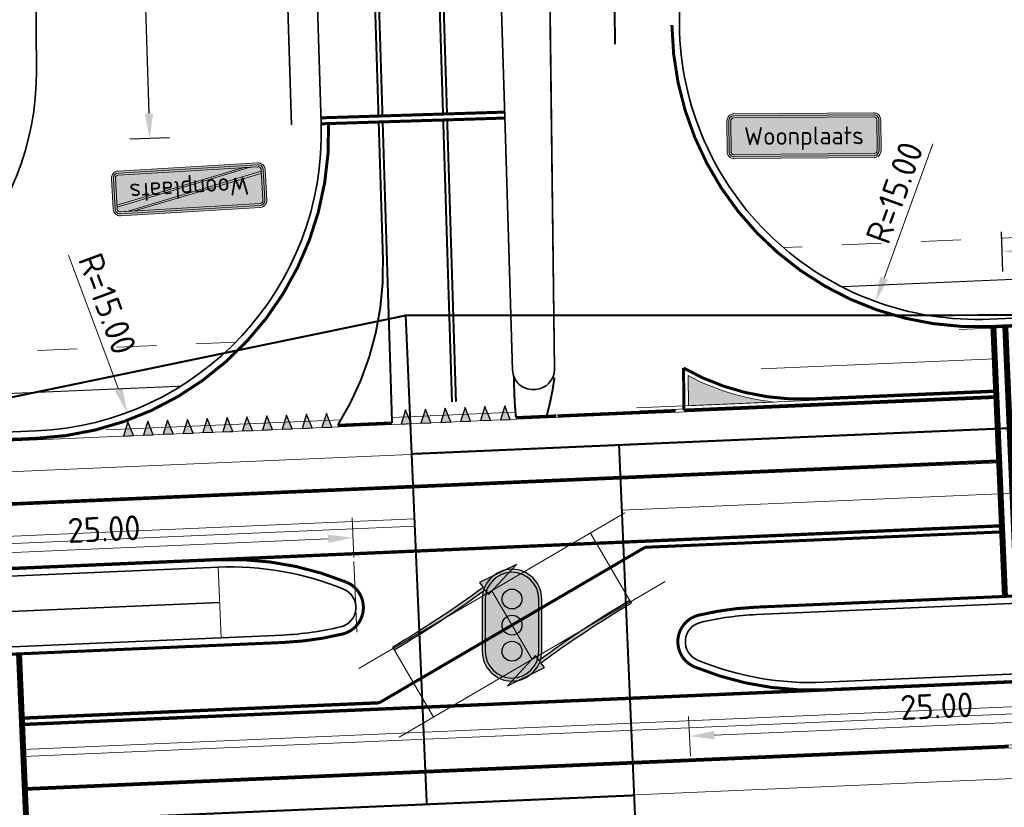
# Model space of a CAD drawing. Header units: metres. Extents: x 170926 to 172327, y 405849 to 407908.
# Tile 8 of 19: x 171383 to 171432, y 406611 to 406650. Entities that reach past the tile are written whole.
import ezdxf
from ezdxf.enums import TextEntityAlignment as Align

# ---------------------------------------------------------------- set-up
doc = ezdxf.new("R2010")
doc.units = ezdxf.units.M
for name, pattern in [('VW-1-1_STREEP', [2, 1, -1]), ('VW-1-3_STREEP', [4, 1, -3]), ('VW-3-3_STREEP', [6, 3, -3]), ('VW-3-9_STREEP', [12, 3, -9]), ('XX-HIDDEN', [4, 2, -2])]:
    doc.linetypes.add(name, pattern=pattern)
doc.layers.get('Defpoints').update_dxf_attribs({"color": 211, "lineweight": 25})
for name, color, linetype, lineweight in [('N-WE-IE-TERREINAFSCHEIDING_KUNSTMATIG_RASTERHEKWERK-G', 20, 'IE-TERREINAFSCHEIDING-KUNSTMATIG-OPEN', 35), ('N-WE-VH-KANTVERHARDING-G', 210, 'Continuous', 35), ('N-WE-VH-VERHARDING_HALFVERHARDING-G', 34, 'XX-HIDDEN', 35), ('N-WE-VW-MARKERING_DWARS-S-500', 7, 'Continuous', 25), ('N-WE-VW-MARKERING_DWARS_STOPSTREEP_030-G', 7, 'Continuous', 25), ('N-WE-VW-MARKERING_DWARS_STOPSTREEP_15-G', 7, 'Continuous', 13), ('N-WE-VW-MARKERING_LANGS_STREEP_11_15-G', 7, 'VW-1-1_STREEP', 13), ('N-WE-VW-MARKERING_LANGS_STREEP_13_10-G', 7, 'VW-1-3_STREEP', 13), ('N-WE-VW-MARKERING_LANGS_STREEP_33_15-G', 7, 'VW-3-3_STREEP', 13), ('N-WE-VW-MARKERING_LANGS_STREEP_39_15-G', 7, 'VW-3-9_STREEP', 13), ('N-WE-VW-MARKERING_LANGS_STREEP_DOORGETROKKEN_10-G', 7, 'Continuous', 13), ('N-WE-VW-MARKERING_LANGS_STREEP_DOORGETROKKEN_15-G', 7, 'Continuous', 13), ('N-WE-VW-MARKERING_PIJL-S-500', 7, 'Continuous', 25), ('N-WE-VW-MARKERING_PUNTSTUK-O', 7, 'Continuous', 18), ('N-WE-VW-MARKERING_PUNTSTUK-V-500', 7, 'Continuous', 18), ('N-WE-VW-OPRIJZICHT-G', 10, 'XX-HIDDEN', 13), ('N-WE-VW-VERKEERSTEKEN_BORD_H-S-500', 7, 'Continuous', 25), ('X-XX-AL-M-500', 7, 'Continuous', 18)]:
    doc.layers.add(name, color=color, linetype=linetype, lineweight=lineweight)
doc.layers.add('N-WE-VW-OBSTAKELVRIJEZONE-G', color=140, linetype='XX-HIDDEN', lineweight=18, plot=False)
doc.layers.add('X-XX-AL-HULPLIJN-G', color=7, linetype='Continuous', lineweight=18, plot=False)
doc.styles.add('NLCS-ISO-M500-T25', font='NLCS-ISO.ttf', dxfattribs={"height": 1.25})
doc.styles.add('NLCS-RVV-M200-T25', font='NLCS-RVV.ttf')
doc.linetypes.add('IE-TERREINAFSCHEIDING-KUNSTMATIG-OPEN', pattern='A,7,-1.5,[67,NLCS.shx,S=0.75,R=0,X=0,Y=0],-1.5', length=10)
doc.dimstyles.new('NLCS-M500-T25-PIJL_L2_H1', dxfattribs={"dimscale": 0.5, "dimtxt": 2.5, "dimasz": 2.5, "dimexe": 2, "dimexo": 2, "dimgap": 0.7, "dimtad": 1, "dimzin": 0, "dimdsep": 46, "dimtxsty": 'NLCS-ISO-M500-T25', "dimcen": 0, "dimdle": 2, "dimclrd": 256, "dimclre": 256, "dimclrt": 256, "dimadec": 1, "dimazin": 0, "dimtfac": 1, "dimtdec": 3, "dimtofl": 0, "dimtmove": 0, "dimatfit": 3, "dimfxl": 2, "dimfxlon": 1, "dimtfillclr": 256, "dimtolj": 1, "dimtzin": 0, "dimlwd": -1, "dimlwe": -1, "dimarcsym": 0})

# ---------------------------------------------------------------- blocks, each defined once
blk = doc.blocks.new('*D1804')
at = {"layer": 'Defpoints', "transparency": 16777216}
for p, q in [((171546.0413921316, 406641.6356927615), (171545.9709987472, 406643.6344535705)), ((171544.7569699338, 406642.5910773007), (171433.3213979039, 406638.6664821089)), ((171432.1073690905, 406637.6231058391), (171432.0369757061, 406639.6218666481))]:
    blk.add_line(p, q, dxfattribs=at)
at = {"layer": 'Defpoints', "color": 0, "transparency": 16777216}
for p in [(171546.124821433, 406639.2667880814), (171432.0721723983, 406638.6224862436), (171432.1907983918, 406635.254201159)]:
    blk.add_point(p, dxfattribs=at)
at = {"layer": 'Defpoints', "transparency": 16777216}
for points in [[(171544.7496372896, 406642.7992815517), (171544.764302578, 406642.3828730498), (171546.0061954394, 406642.635073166)], [(171433.3140652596, 406638.8746863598), (171433.3287305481, 406638.458277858), (171432.0721723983, 406638.6224862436)]]:
    blk.add_solid(points, dxfattribs=at)
at = {"layer": 'Defpoints', "transparency": 16777216, "insert": (171489.0048671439, 406641.6031755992), "char_height": 1.25, "attachment_point": 5, "rotation": 2.017038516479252, "style": 'NLCS-ISO-M500-T25'}
blk.add_mtext('\\A1;114.00', dxfattribs=at)
blk = doc.blocks.new('*D1801')
at = {"layer": 'Defpoints', "transparency": 16777216}
for p, q in [((171388.4510867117, 406698.318171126), (171386.4520706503, 406698.255443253)), ((171387.4907836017, 406697.0374221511), (171389.1060263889, 406645.5627567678)), ((171390.1447393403, 406644.344735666), (171388.1457232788, 406644.282007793))]:
    blk.add_line(p, q, dxfattribs=at)
at = {"layer": 'Defpoints', "color": 0, "transparency": 16777216}
for p in [(171396.0978661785, 406698.5581222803), (171389.1452313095, 406644.3133717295), (171397.791518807, 406644.5846868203)]:
    blk.add_point(p, dxfattribs=at)
at = {"layer": 'Defpoints', "transparency": 16777216}
for points in [[(171387.6990144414, 406697.0439563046), (171387.2825527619, 406697.0308879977), (171387.451578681, 406698.2868071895)], [(171389.3142572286, 406645.5692909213), (171388.8977955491, 406645.5562226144), (171389.1452313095, 406644.3133717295)]]:
    blk.add_solid(points, dxfattribs=at)
at = {"layer": 'Defpoints', "transparency": 16777216, "insert": (171389.2729253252, 406671.3306692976), "char_height": 1.25, "attachment_point": 5, "rotation": 271.7973159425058, "style": 'NLCS-ISO-M500-T25'}
blk.add_mtext('\\A1;54.00', dxfattribs=at)
blk = doc.blocks.new('N-SVW-VERKEERSTEKEN_BORD_H01-SO')
at = {"true_color": 0x007dc8}
h = blk.add_hatch(color=152, dxfattribs=at)
h.dxf.hatch_style = 1
h.paths.add_polyline_path([(-6.661338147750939e-16, 2.25), (-7.050000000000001, 2.25, 0.4142135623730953), (-7.750000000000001, 1.55), (-7.75, -1.550000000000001, 0.4142135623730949), (-7.050000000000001, -2.25), (-4.440892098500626e-16, -2.25), (-4.440892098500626e-16, -2.05), (-7.050000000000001, -2.05, -0.4142135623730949), (-7.55, -1.55), (-7.550000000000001, 1.55, -0.4142135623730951), (-7.050000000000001, 2.05), (-4.440892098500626e-16, 2.05)])
at = {"true_color": 0xffffff}
h = blk.add_hatch(color=7, dxfattribs=at)
h.dxf.hatch_style = 1
h.paths.add_polyline_path([(-4.440892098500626e-16, 2.05), (-7.050000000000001, 2.05, 0.4142135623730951), (-7.550000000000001, 1.55), (-7.55, -1.55, 0.4142135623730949), (-7.050000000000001, -2.05), (-4.440892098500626e-16, -2.05), (-4.440892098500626e-16, -1.85), (-7.05, -1.85, -0.4142135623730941), (-7.349999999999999, -1.55), (-7.350000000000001, 1.55, -0.414213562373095), (-7.050000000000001, 1.85), (-4.440892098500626e-16, 1.85)])
at = {"true_color": 0x007dc8}
h = blk.add_hatch(color=152, dxfattribs=at)
h.dxf.hatch_style = 1
h.paths.add_polyline_path([(7.050000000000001, 2.250000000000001), (-4.440892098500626e-16, 2.25), (-4.440892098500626e-16, 2.05), (7.050000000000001, 2.050000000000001, -0.414213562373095), (7.550000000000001, 1.550000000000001), (7.550000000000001, -1.55, -0.4142135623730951), (7.050000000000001, -2.05), (-4.440892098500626e-16, -2.05), (-6.661338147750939e-16, -2.250000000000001), (7.050000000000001, -2.250000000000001, 0.414213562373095), (7.75, -1.550000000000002), (7.75, 1.550000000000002, 0.414213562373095)])
at = {"true_color": 0xffffff}
h = blk.add_hatch(color=7, dxfattribs=at)
h.dxf.hatch_style = 1
h.paths.add_polyline_path([(7.050000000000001, 2.050000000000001), (-4.440892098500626e-16, 2.05), (-4.440892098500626e-16, 1.85), (7.049999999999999, 1.850000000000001, -0.4142135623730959), (7.35, 1.550000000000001), (7.350000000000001, -1.549999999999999, -0.4142135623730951), (7.050000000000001, -1.85), (-4.440892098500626e-16, -1.849999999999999), (-2.220446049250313e-16, -2.05), (7.050000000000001, -2.05, 0.4142135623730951), (7.550000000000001, -1.55), (7.550000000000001, 1.550000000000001, 0.414213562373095)])
at = {"true_color": 0x007dc8}
h = blk.add_hatch(color=152, dxfattribs=at)
h.dxf.hatch_style = 1
h.paths.add_polyline_path([(-2.220446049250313e-16, 1.85), (-7.050000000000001, 1.85, 0.4142135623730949), (-7.350000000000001, 1.55), (-7.35, -1.55, 0.4142135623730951), (-7.05, -1.85), (-4.440892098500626e-16, -1.85)])
h = blk.add_hatch(color=152, dxfattribs=at)
h.dxf.hatch_style = 1
h.paths.add_polyline_path([(7.349999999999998, 1.550000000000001, 0.4142135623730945), (7.049999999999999, 1.850000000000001), (-4.440892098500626e-16, 1.85), (-4.440892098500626e-16, -1.85), (7.050000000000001, -1.85, 0.4142135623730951), (7.350000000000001, -1.549999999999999)], flags=17)
at = {"color": 145, "lineweight": 0, "true_color": 0x377daf}
blk.add_lwpolyline([(-7.05, -2.25), (7.050000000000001, -2.25, 0.4142135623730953), (7.750000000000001, -1.55), (7.75, 1.550000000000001, 0.4142135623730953), (7.05, 2.250000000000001), (-7.050000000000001, 2.25, 0.4142135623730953), (-7.750000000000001, 1.55), (-7.75, -1.550000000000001, 0.4142135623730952)], format="xyb", close=True, dxfattribs=at)
at = {"color": 7, "lineweight": 0, "true_color": 0xffffff}
for points in [[(-7.05, -2.05), (7.050000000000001, -2.05, 0.414213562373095), (7.550000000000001, -1.55), (7.55, 1.550000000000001, 0.414213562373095), (7.05, 2.050000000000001), (-7.050000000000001, 2.05, 0.414213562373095), (-7.550000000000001, 1.55), (-7.55, -1.550000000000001, 0.414213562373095)], [(-7.05, -1.85), (7.050000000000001, -1.85, 0.4142135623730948), (7.350000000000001, -1.55), (7.35, 1.550000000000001, 0.4142135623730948), (7.05, 1.850000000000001), (-7.050000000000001, 1.85, 0.4142135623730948), (-7.350000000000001, 1.55), (-7.35, -1.550000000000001, 0.4142135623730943)]]:
    blk.add_lwpolyline(points, format="xyb", close=True, dxfattribs=at)
at = {"color": 7, "true_color": 0xffffff, "style": 'NLCS-RVV-M200-T25'}
blk.add_text('Woonplaats', height=1.8, dxfattribs=at).set_placement((0, 0), align=Align.MIDDLE_CENTER)
blk = doc.blocks.new('N-SVW-VERKEERSTEKEN_BORD_H02-SO')
at = {"true_color": 0x007dc8}
h = blk.add_hatch(color=152, dxfattribs=at)
h.dxf.hatch_style = 1
h.paths.add_polyline_path([(-4.440892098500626e-16, -2.05), (-7.050000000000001, -2.05, -0.4142135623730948), (-7.55, -1.55), (-7.550000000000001, 1.55, -0.4142135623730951), (-7.050000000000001, 2.05), (-4.440892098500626e-16, 2.05), (-4.440892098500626e-16, 2.250000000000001), (-7.050000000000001, 2.250000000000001, 0.4142135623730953), (-7.750000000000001, 1.550000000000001), (-7.75, -1.550000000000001, 0.4142135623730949), (-7.050000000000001, -2.25), (-4.440892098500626e-16, -2.25)])
at = {"true_color": 0xffffff}
h = blk.add_hatch(color=7, dxfattribs=at)
h.dxf.hatch_style = 1
h.paths.add_polyline_path([(-4.440892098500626e-16, 2.05), (-7.050000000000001, 2.05, 0.4142135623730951), (-7.550000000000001, 1.55), (-7.55, -1.55, 0.4142135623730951), (-7.050000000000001, -2.05), (-4.440892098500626e-16, -2.05), (-4.440892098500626e-16, -1.849999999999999), (-7.049999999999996, -1.85, -0.4142135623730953), (-7.349999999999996, -1.55), (-7.349999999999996, -1.369724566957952), (-7.349999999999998, -1.158808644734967), (-7.350000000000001, 1.549999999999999, -0.4142135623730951), (-7.050000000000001, 1.85), (-4.440892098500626e-16, 1.85)])
at = {"true_color": 0x007dc8}
h = blk.add_hatch(color=152, dxfattribs=at)
h.dxf.hatch_style = 1
h.paths.add_polyline_path([(7.75, -1.550000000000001), (7.75, 1.550000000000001, 0.4142135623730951), (7.050000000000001, 2.250000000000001), (-4.440892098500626e-16, 2.25), (-4.440892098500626e-16, 2.05), (7.050000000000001, 2.050000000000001, -0.414213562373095), (7.550000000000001, 1.550000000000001), (7.550000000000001, -1.55, -0.4142135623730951), (7.050000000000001, -2.05), (-4.440892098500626e-16, -2.05), (-8.881784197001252e-16, -2.25), (7.050000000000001, -2.25, 0.4142135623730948)])
at = {"true_color": 0xffffff}
h = blk.add_hatch(color=7, dxfattribs=at)
h.dxf.hatch_style = 1
h.paths.add_polyline_path([(7.050000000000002, 2.050000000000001), (0, 2.05), (0, 1.85), (7.049999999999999, 1.850000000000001, -0.414213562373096), (7.35, 1.550000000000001), (7.35, 1.369724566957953), (7.35, 1.158808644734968), (7.350000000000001, -1.549999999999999, -0.4142135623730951), (7.050000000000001, -1.85), (-4.440892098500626e-16, -1.849999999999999), (-4.440892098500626e-16, -2.050000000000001), (7.050000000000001, -2.05, 0.4142135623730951), (7.550000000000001, -1.55), (7.550000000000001, 1.550000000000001, 0.4142135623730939)])
at = {"true_color": 0x007dc8}
h = blk.add_hatch(color=152, dxfattribs=at)
h.dxf.hatch_style = 1
h.paths.add_polyline_path([(-4.440892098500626e-16, 1.85), (-7.050000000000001, 1.85, 0.4142135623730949), (-7.350000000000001, 1.55), (-7.350000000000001, -1.158808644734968), (-4.440892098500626e-16, 0.5442911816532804)])
at = {"true_color": 0xffffff}
h = blk.add_hatch(color=7, dxfattribs=at)
h.dxf.hatch_style = 1
h.paths.add_polyline_path([(6.264838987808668, 1.850000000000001), (5.634995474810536, 1.850000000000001), (-4.440892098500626e-16, 0.5442911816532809), (-4.440892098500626e-16, 0.3684506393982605)], flags=17)
at = {"true_color": 0xff0000}
h = blk.add_hatch(color=1, dxfattribs=at)
h.dxf.hatch_style = 1
h.paths.add_polyline_path([(7.35, 1.369724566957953), (7.349999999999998, 1.550000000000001, 0.4142135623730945), (7.049999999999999, 1.850000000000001), (6.264838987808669, 1.85), (-4.440892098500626e-16, 0.3684506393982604), (-4.440892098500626e-16, -0.3684506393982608)])
at = {"true_color": 0x007dc8}
h = blk.add_hatch(color=152, dxfattribs=at)
h.dxf.hatch_style = 1
h.paths.add_polyline_path([(5.634995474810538, 1.850000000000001), (-8.881784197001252e-16, 1.85), (-1.332267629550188e-15, 0.5442911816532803)])
at = {"true_color": 0xffffff}
h = blk.add_hatch(color=7, dxfattribs=at)
h.dxf.hatch_style = 1
h.paths.add_polyline_path([(7.350000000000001, 1.158808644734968), (7.35, 1.369724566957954), (-4.440892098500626e-16, -0.3684506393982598), (-8.881784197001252e-16, -0.5442911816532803)])
at = {"true_color": 0x007dc8}
h = blk.add_hatch(color=152, dxfattribs=at)
h.dxf.hatch_style = 1
h.paths.add_polyline_path([(7.35, 1.158808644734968), (-4.440892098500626e-16, -0.5442911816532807), (-4.440892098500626e-16, -1.85), (7.050000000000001, -1.85, 0.4142135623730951), (7.350000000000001, -1.549999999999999)])
at = {"true_color": 0xffffff}
h = blk.add_hatch(color=7, dxfattribs=at)
h.dxf.hatch_style = 1
h.paths.add_polyline_path([(-4.440892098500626e-16, 0.3684506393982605), (-4.440892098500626e-16, 0.5442911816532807), (-7.349999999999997, -1.158808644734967), (-7.349999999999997, -1.369724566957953)], flags=17)
at = {"true_color": 0xff0000}
h = blk.add_hatch(color=1, dxfattribs=at)
h.dxf.hatch_style = 1
h.paths.add_polyline_path([(-4.440892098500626e-16, 0.3684506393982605), (-7.349999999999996, -1.369724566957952), (-7.349999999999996, -1.55, 0.4142135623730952), (-7.049999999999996, -1.85), (-6.264838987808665, -1.849999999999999), (-4.440892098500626e-16, -0.3684506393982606)])
at = {"true_color": 0xffffff}
h = blk.add_hatch(color=7, dxfattribs=at)
h.dxf.hatch_style = 1
h.paths.add_polyline_path([(-4.440892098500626e-16, -0.5442911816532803), (-4.440892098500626e-16, -0.3684506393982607), (-6.264838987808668, -1.85), (-5.634995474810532, -1.849999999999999)], flags=17)
at = {"true_color": 0x007dc8}
h = blk.add_hatch(color=152, dxfattribs=at)
h.dxf.hatch_style = 1
h.paths.add_polyline_path([(-4.440892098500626e-16, -0.5442911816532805), (-5.634995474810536, -1.85), (-8.881784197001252e-16, -1.85)])
at = {"color": 145, "lineweight": 0, "true_color": 0x377daf}
blk.add_lwpolyline([(-7.05, -2.25), (7.050000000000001, -2.25, 0.4142135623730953), (7.750000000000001, -1.55), (7.75, 1.550000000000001, 0.4142135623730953), (7.05, 2.250000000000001), (-7.050000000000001, 2.25, 0.4142135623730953), (-7.750000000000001, 1.55), (-7.75, -1.550000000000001, 0.4142135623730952)], format="xyb", close=True, dxfattribs=at)
at = {"color": 7, "lineweight": 0, "true_color": 0xffffff}
for points in [[(-7.05, -2.05), (7.050000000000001, -2.05, 0.414213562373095), (7.550000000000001, -1.55), (7.55, 1.550000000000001, 0.414213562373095), (7.05, 2.050000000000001), (-7.050000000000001, 2.05, 0.414213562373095), (-7.550000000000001, 1.55), (-7.55, -1.550000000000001, 0.414213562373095)], [(-7.05, -1.85), (7.050000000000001, -1.85, 0.4142135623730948), (7.350000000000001, -1.55), (7.35, 1.550000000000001, 0.4142135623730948), (7.05, 1.850000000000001), (-7.050000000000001, 1.85, 0.4142135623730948), (-7.350000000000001, 1.55), (-7.35, -1.550000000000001, 0.4142135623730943)]]:
    blk.add_lwpolyline(points, format="xyb", close=True, dxfattribs=at)
at = {"color": 1, "lineweight": 0, "true_color": 0xff0000}
blk.add_lwpolyline([(7.35, 1.369724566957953), (7.35, 1.55, 0.4142135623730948), (7.05, 1.850000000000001), (6.264838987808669, 1.850000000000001), (-7.349999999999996, -1.369724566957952), (-7.349999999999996, -1.55, 0.4142135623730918), (-7.05, -1.85), (-6.264838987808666, -1.85)], format="xyb", close=True, dxfattribs=at)
at = {"color": 7, "lineweight": 0, "true_color": 0xffffff}
for points in [[(6.264838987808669, 1.850000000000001), (5.634995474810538, 1.850000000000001), (-7.349999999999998, -1.158808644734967), (-7.349999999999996, -1.369724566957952)], [(7.35, 1.369724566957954), (7.35, 1.158808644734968), (-5.634995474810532, -1.849999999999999), (-6.264838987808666, -1.85)]]:
    blk.add_lwpolyline(points, close=True, dxfattribs=at)
at = {"color": 7, "true_color": 0xffffff, "style": 'NLCS-RVV-M200-T25'}
blk.add_text('Woonplaats', height=1.8, dxfattribs=at).set_placement((0, 0), align=Align.MIDDLE_CENTER)
blk = doc.blocks.new('*D1795')
at = {"layer": 'Defpoints', "color": 0, "transparency": 16777216}
for p in [(171382.7842865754, 406644.5845661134), (171388.0074501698, 406630.523322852)]:
    blk.add_point(p, dxfattribs=at)
at = {"layer": 'X-XX-AL-M-500', "transparency": 16777216}
blk.add_line((171385.0650680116, 406638.4444898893), (171387.5721865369, 406631.6950931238), dxfattribs=at)
blk.add_solid([(171387.7674815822, 406631.7676370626), (171387.3768914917, 406631.622549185), (171388.0074501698, 406630.523322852)], dxfattribs=at)
at = {"layer": 'X-XX-AL-M-500', "transparency": 16777216, "insert": (171387.0149762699, 406635.9951822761), "char_height": 1.25, "attachment_point": 5, "rotation": 290.37792513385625, "style": 'NLCS-ISO-M500-T25'}
blk.add_mtext('\\A1;R=15.00', dxfattribs=at)
blk = doc.blocks.new('*D1794')
at = {"layer": 'Defpoints', "color": 0, "transparency": 16777216}
for p in [(171441.0933407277, 406620.143428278), (171416.1165471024, 406619.066497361), (171441.3017675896, 406615.3094740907)]:
    blk.add_point(p, dxfattribs=at)
at = {"layer": 'X-XX-AL-M-500', "transparency": 16777216}
for p, q in [((171441.2586903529, 406616.3085458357), (171441.3448448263, 406614.3104023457)), ((171416.2818967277, 406615.2316149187), (171416.368051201, 406613.2334714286)), ((171417.5738136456, 406614.2863897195), (171440.0529279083, 406615.2556275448))]:
    blk.add_line(p, q, dxfattribs=at)
for points in [[(171440.043953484, 406615.4637674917), (171440.0619023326, 406615.047487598), (171441.3017675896, 406615.3094740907)], [(171417.5648392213, 406614.4945296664), (171417.5827880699, 406614.0782497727), (171416.3249739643, 406614.2325431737)]]:
    blk.add_solid(points, dxfattribs=at)
at = {"layer": 'X-XX-AL-M-500', "transparency": 16777216, "insert": (171428.7713704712, 406615.7451035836), "char_height": 1.25, "attachment_point": 5, "rotation": 2.4689078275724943, "style": 'NLCS-ISO-M500-T25'}
blk.add_mtext('\\A1;25.00', dxfattribs=at)
blk = doc.blocks.new('N-SVW-MARKERING_PIJL_GEBOGEN_7.5')
h = blk.add_hatch(color=256)
h.dxf.hatch_style = 1
h.paths.add_polyline_path([(7.49596058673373, 0.5218093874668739), (5.417299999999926, 0.67112504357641), (5.449999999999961, 0.3729125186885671, -0.02731103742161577), (2.842170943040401e-14, 0.0749999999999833), (-1.13686837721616e-13, -0.07499999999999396, 0.02731103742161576), (5.466349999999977, 0.2238062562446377), (5.49905000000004, -0.0744062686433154)])
at = {"flags": 128}
blk.add_lwpolyline([(7.49596058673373, 0.5218093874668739), (5.417299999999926, 0.67112504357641), (5.44999999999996, 0.3729125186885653, -0.02731103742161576), (2.842170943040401e-14, 0.07499999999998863), (-1.13686837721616e-13, -0.07499999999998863, 0.02731103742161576), (5.466349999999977, 0.223806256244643), (5.49905000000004, -0.07440626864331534)], format="xyb", close=True, dxfattribs=at)
blk = doc.blocks.new('*D1786')
at = {"layer": 'Defpoints', "color": 0, "transparency": 16777216}
for p in [(171374.4013807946, 406623.14411056), (171399.5259606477, 406620.8057902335), (171374.5486380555, 406619.7288365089)]:
    blk.add_point(p, dxfattribs=at)
at = {"layer": 'X-XX-AL-M-500', "transparency": 16777216}
for p, q in [((171399.4217806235, 406623.2219925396), (171399.3356261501, 406625.2201360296)), ((171374.4444580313, 406622.145038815), (171374.3583035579, 406624.143182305)), ((171398.1298637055, 406624.1672177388), (171375.6502204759, 406623.1979571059))]:
    blk.add_line(p, q, dxfattribs=at)
for points in [[(171398.1208892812, 406624.3753576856), (171398.1388381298, 406623.9590777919), (171399.3787033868, 406624.2210642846)], [(171375.6412460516, 406623.4060970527), (171375.6591949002, 406622.989817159), (171374.4013807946, 406623.14411056)]]:
    blk.add_solid(points, dxfattribs=at)
at = {"layer": 'X-XX-AL-M-500', "transparency": 16777216, "insert": (171386.8480417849, 406624.6566823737), "char_height": 1.25, "attachment_point": 5, "rotation": 2.468907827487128, "style": 'NLCS-ISO-M500-T25'}
blk.add_mtext('\\A1;25.00', dxfattribs=at)
blk = doc.blocks.new('N-SVW-MARKERING_DWARS_DRIEHOEK_50 70')
blk.add_hatch(color=256).paths.add_polyline_path([(0.5, 0.350000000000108), (-1.4210854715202e-14, 0.350000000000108), (0.25, -0.3499999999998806)])
at = {"flags": 128}
blk.add_lwpolyline([(0.25, -0.3499999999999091), (0.5, 0.350000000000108), (0, 0.3500000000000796)], close=True, dxfattribs=at)
blk = doc.blocks.new('*D1775')
at = {"layer": 'Defpoints', "color": 0, "transparency": 16777216}
for p in [(171430.8131958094, 406650.208739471), (171425.6958982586, 406636.1086236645)]:
    blk.add_point(p, dxfattribs=at)
at = {"layer": 'X-XX-AL-M-500', "transparency": 16777216}
blk.add_line((171428.5786425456, 406644.0516889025), (171426.1223397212, 406637.2836333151), dxfattribs=at)
blk.add_solid([(171425.9265047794, 406637.3547068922), (171426.3181746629, 406637.212559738), (171425.6958982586, 406636.1086236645)], dxfattribs=at)
at = {"layer": 'X-XX-AL-M-500', "transparency": 16777216, "insert": (171426.6472043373, 406641.5877902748), "char_height": 1.25, "attachment_point": 5, "rotation": 70.05285300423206, "style": 'NLCS-ISO-M500-T25'}
blk.add_mtext('\\A1;R=15.00', dxfattribs=at)
blk = doc.blocks.new('VRI')
at = {"true_color": 0xffffff}
h = blk.add_hatch(color=7, dxfattribs=at)
h.dxf.hatch_style = 1
edge = h.paths.add_edge_path()
edge.add_arc((0, 0.2625000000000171), 0.3000000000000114, 0, 180)
edge.add_line((-0.3000000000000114, 0.2625000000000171), (-0.3000000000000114, -0.2625000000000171))
edge.add_arc((0, -0.2625000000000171), 0.3000000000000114, 180, 360)
edge.add_line((0.3000000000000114, -0.2625000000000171), (0.3000000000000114, 0.2625000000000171))
edge = h.paths.add_edge_path(flags=16)
edge.add_arc((0, 0.2625000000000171), 0.2699999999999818, 0, 180)
edge.add_line((-0.2699999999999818, 0.2625000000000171), (-0.2699999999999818, -0.2625000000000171))
edge.add_arc((0, -0.2625000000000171), 0.2699999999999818, 180, 360)
edge.add_line((0.2699999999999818, -0.2625000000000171), (0.2699999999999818, 0.2625000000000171))
at = {"true_color": 0x323232}
h = blk.add_hatch(color=250, dxfattribs=at)
h.dxf.hatch_style = 1
edge = h.paths.add_edge_path(flags=16)
edge.add_arc((0, 0.2625000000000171), 0.1, 0, 360)
edge = h.paths.add_edge_path(flags=16)
edge.add_arc((0, 0), 0.1, 0, 360)
edge = h.paths.add_edge_path(flags=16)
edge.add_arc((0, -0.2625000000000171), 0.1, 0, 360)
edge = h.paths.add_edge_path()
edge.add_arc((0, 0.2625000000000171), 0.2699999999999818, 0, 180)
edge.add_line((-0.2699999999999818, 0.2625000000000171), (-0.2699999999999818, -0.2625000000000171))
edge.add_arc((0, -0.2625000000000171), 0.2699999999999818, 180, 360)
edge.add_line((0.2699999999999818, -0.2625000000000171), (0.2699999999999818, 0.2625000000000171))
h = blk.add_hatch(color=1)
h.dxf.hatch_style = 1
edge = h.paths.add_edge_path()
edge.add_arc((0, 0.2625000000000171), 0.1, 0, 360)
h = blk.add_hatch(color=30)
h.dxf.hatch_style = 1
edge = h.paths.add_edge_path()
edge.add_arc((0, 0), 0.1, 0, 360)
h = blk.add_hatch(color=92)
h.dxf.hatch_style = 1
edge = h.paths.add_edge_path()
edge.add_arc((0, -0.2625000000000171), 0.1, 0, 360)
at = {"color": 7, "true_color": 0xffffff}
blk.add_lwpolyline([(0.3000000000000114, 0.2625000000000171, 0.9999999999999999), (-0.3000000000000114, 0.2625000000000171), (-0.3000000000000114, -0.2625000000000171, 0.9999999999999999), (0.3000000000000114, -0.2625000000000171)], format="xyb", close=True, dxfattribs=at)
at = {"color": 250, "true_color": 0x323232}
blk.add_lwpolyline([(0.2699999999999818, 0.2625000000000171, 1), (-0.2699999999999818, 0.2625000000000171), (-0.2699999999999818, -0.2625000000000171, 1), (0.2699999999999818, -0.2625000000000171)], format="xyb", close=True, dxfattribs=at)
at = {"color": 1}
blk.add_circle((0, 0.2625000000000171), 0.1, dxfattribs=at)
at = {"color": 30}
blk.add_circle((0, 0), 0.1, dxfattribs=at)
at = {"color": 92}
blk.add_circle((0, -0.2625000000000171), 0.1, dxfattribs=at)

msp = doc.modelspace()

# ---------------------------------------------------------------- hatches: boundary and pattern name
at = {"layer": 'N-WE-VW-MARKERING_PUNTSTUK-V-500'}
h = msp.add_hatch(color=256, dxfattribs=at)
h.dxf.hatch_style = 1
edge = h.paths.add_edge_path()
edge.add_line((171416.2524184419, 406632.376755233), (171416.2706791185, 406630.8643314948))
edge.add_line((171416.2706791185, 406630.8643314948), (171420.5582398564, 406631.0491993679))
edge.add_arc((171421.9454983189, 406643.1952332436), 12.22499999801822, 242.2450092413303, 263.48420138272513, ccw=False)

# ---------------------------------------------------------------- linework, layer by layer
at = {"layer": 'N-WE-IE-TERREINAFSCHEIDING_KUNSTMATIG_RASTERHEKWERK-G', "flags": 128}
msp.add_lwpolyline([(171396.2777353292, 406645.0050904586), (171395.5597031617, 406668.0447322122, 0.01364132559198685), (171394.9368073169, 406678.6920591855), (171392.393, 406709.612)], format="xyb", dxfattribs=at)
msp.add_lwpolyline([(171392.6644423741, 406620.9632493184), (171285.864909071, 406616.3583460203)], dxfattribs=at)
at = {"layer": 'N-WE-VH-KANTVERHARDING-G'}
for points in [[(171431.4593543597, 406635.2226632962, -0.4233277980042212), (171415.8142890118, 406650.0276459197), (171415.6388692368, 406664.5566273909, 0.03255427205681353), (171413.4780947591, 406692.505299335, -0.3823067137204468), (171419.3994979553, 406701.3859548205), (171427.8262053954, 406703.5591680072)], [(171407.0370807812, 406644.872692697), (171406.3044864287, 406668.3795941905, 0.02045146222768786), (171405.0903480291, 406685.2012367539), (171401.6271559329, 406688.7758338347)], [(171339.5429737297, 406632.3104556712), (171370.0550650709, 406633.6510820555, 0.4037560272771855), (171383.440076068, 406647.7506158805), (171383.1454449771, 406684.2434007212), (171387.1879642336, 406684.3633229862)], [(171840.6205, 406661.297), (171603.3420672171, 406640.9011084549, -0.002715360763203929), (171581.6934266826, 406639.1586246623), (171563.8737488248, 406639.6805803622), (171546.0751282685, 406640.3616324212, -0.003511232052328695), (171518.0759380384, 406638.9573330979), (171431.4593543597, 406635.2226632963)], [(171397.7770074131, 406645.0518153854, -0.4107230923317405), (171383.4303899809, 406629.5984875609), (171299.7782591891, 406625.9916368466)], [(171423.0942783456, 406616.9453529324), (171533.0835565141, 406621.6877892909, 0.02503123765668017), (171592.175723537, 406627.2077591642), (171610.0787813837, 406628.2415747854), (171627.9958250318, 406629.8227235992, 0.00525610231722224), (171640.2556795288, 406632.484327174, -0.01790964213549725), (171696.7639227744, 406643.262841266)], [(171392.5879802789, 406622.7366016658), (171274.0207493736, 406617.6243074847, 0.03288753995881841), (171222.6666611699, 406612.0126511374), (171217.3439669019, 406611.5858381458), (171212.020365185, 406611.0857759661), (171186.8293806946, 406608.5090580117), (171153.1538895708, 406601.6265341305, -0.009744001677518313), (171130.0316727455, 406597.3684753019)], [(171419.701120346, 406620.3523476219, 0.04753659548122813), (171416.882445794, 406619.9606173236, 0.7281839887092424), (171416.7323857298, 406618.0631060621, 0.108933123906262), (171423.0942783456, 406616.9453529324)], [(171130.278901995, 406595.3853161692), (171155.1727540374, 406597.5169942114), (171190.7343216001, 406604.1753308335), (171213.1215580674, 406606.0923656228, -0.004675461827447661), (171250.5444650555, 406608.9446850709), (171268.2233585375, 406611.8256156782), (171285.9428657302, 406614.5503308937, -0.001468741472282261), (171297.7415092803, 406615.0937833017), (171395.8550930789, 406619.3241722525)]]:
    msp.add_lwpolyline(points, format="xyb", dxfattribs=at)
at = {"layer": 'N-WE-VH-KANTVERHARDING-G', "flags": 128}
for points in [[(171409.523093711, 406632.6943504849), (171409.1393429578, 406664.4781535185, 0.03733341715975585), (171406.3917544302, 406695.7645678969, 0.4124732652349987), (171405.2492374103, 406696.5908633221), (171403.5065313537, 406696.3162695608)], [(171409.3147994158, 406649.9461338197), (171409.523093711, 406632.6943504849, -0.4051576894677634), (171408.5662438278, 406631.6832058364), (171408.4611020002, 406631.6786724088)]]:
    msp.add_lwpolyline(points, format="xyb", dxfattribs=at)
at = {"layer": 'N-WE-VH-KANTVERHARDING-G'}
for points in [[(171397.777007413, 406645.0518153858), (171397.090125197, 406667.0919424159)], [(171407.0370807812, 406644.872692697), (171406.3356491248, 406667.3796705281)], [(171407.4185110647, 406632.6465613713), (171407.0370807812, 406644.872692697)], [(171492.7696964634, 406623.5028644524), (171419.701120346, 406620.3523476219)]]:
    msp.add_lwpolyline(points, dxfattribs=at)
for centre, radius, start, end in [((171408.4180247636, 406632.6777441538), 1, 181.7869315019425, 272.4689078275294), ((171393.2341388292, 406607.7505254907), 15, 67.77060489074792, 92.46890782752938), ((171398.5305592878, 406620.7099981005), 1, 283.7248153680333, 67.77060489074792), ((171395.2089345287, 406634.3102484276), 15, 272.4689078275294, 283.7248153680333)]:
    msp.add_arc(centre, radius, start, end, dxfattribs=at)
at = {"layer": 'N-WE-VH-VERHARDING_HALFVERHARDING-G', "const_width": 0.05, "flags": 128}
msp.add_lwpolyline([(171840.4534984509, 406663.2398356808), (171603.175065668, 406642.8439441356, -0.002702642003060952), (171581.6488825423, 406641.1107657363), (171563.939577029, 406641.6294885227), (171546.0566672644, 406642.3137658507, -0.003522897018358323), (171517.9919374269, 406640.9055230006), (171423.9864430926, 406636.8522636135)], format="xyb", dxfattribs=at)
msp.add_lwpolyline([(171390.7058790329, 406631.8468907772), (171364.131773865, 406630.706076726)], dxfattribs=at)
at = {"layer": 'N-WE-VW-MARKERING_DWARS_STOPSTREEP_030-G', "transparency": 33554687, "const_width": 0.3, "flags": 128}
for points in [[(171431.62406599, 406634.8544167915), (171432.2099164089, 406621.2670410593)], [(171432.2235090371, 406634.8802631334), (171432.8093594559, 406621.2928874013)], [(171382.5651352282, 406618.3757972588), (171383.1671396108, 406604.4137696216)]]:
    msp.add_lwpolyline(points, dxfattribs=at)
at = {"layer": 'N-WE-VW-MARKERING_DWARS_STOPSTREEP_15-G', "transparency": 33554687, "const_width": 0.15, "flags": 128}
for points in [[(171397.768603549, 406645.3516991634), (171407.0141052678, 406645.6401399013)], [(171397.7770074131, 406645.0518153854), (171407.0234502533, 406645.3402854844)]]:
    msp.add_lwpolyline(points, dxfattribs=at)
at = {"layer": 'N-WE-VW-MARKERING_LANGS_STREEP_11_15-G', "ltscale": 2, "const_width": 0.15, "flags": 128}
for points in [[(171409.6780377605, 406630.3548658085), (171415.6265438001, 406630.611349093)], [(171431.915876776, 406628.0865752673), (171383.5865449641, 406625.9768524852)], [(171414.0737008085, 406624.0383554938), (171392.5718263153, 406623.1112535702)], [(171414.0866239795, 406623.7386339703), (171400.6884276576, 406615.9042043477)], [(171400.7013508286, 406615.6044828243), (171423.1104323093, 406616.570701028)], [(171382.8580604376, 406611.5821093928), (171432.3943478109, 406613.7179783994)]]:
    msp.add_lwpolyline(points, dxfattribs=at)
at = {"layer": 'N-WE-VW-MARKERING_LANGS_STREEP_13_10-G', "ltscale": 2, "const_width": 0.1, "flags": 128}
msp.add_lwpolyline([(171412.5758642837, 406649.0493155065), (171412.3891060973, 406664.5173904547, 0.03255467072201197), (171410.2608707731, 406692.0448974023, 0.03255467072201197)], format="xyb", dxfattribs=at)
at = {"layer": 'N-WE-VW-MARKERING_LANGS_STREEP_33_15-G', "ltscale": 2, "flags": 128}
msp.add_lwpolyline([(171840.6526156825, 406660.9233777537, 0.15, 0.15, 0), (171676.9319737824, 406646.8503395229, 0.15, 0.15, 0), (171603.3741828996, 406640.5274862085, 0.15, 0.15, -0.002717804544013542), (171581.7019871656, 406638.7832130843, 0.15, 0.15, 0), (171563.8610895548, 406639.3057903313, 0.15, 0.15, 0), (171546.0786732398, 406639.9862223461, 0.15, 0.15, -0.003508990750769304), (171518.0920920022, 406638.5826811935, 0.15, 0.15, 0), (171431.4755083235, 406634.8480113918, 0.15, 0.15, -0.4234196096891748), (171415.4393163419, 406650.0231185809, 0.15, 0.15, 0)], format="xyseb", dxfattribs=at)
at = {"layer": 'N-WE-VW-MARKERING_LANGS_STREEP_33_15-G', "ltscale": 2, "const_width": 0.15, "flags": 128}
msp.add_lwpolyline([(171398.1518250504, 406645.0635089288, -0.4107233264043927), (171383.4465425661, 406629.2238355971), (171299.8177381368, 406625.6179906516), (171273.7245933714, 406624.4929257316, 0.03964847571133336), (171210.8600474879, 406616.7630927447), (171152.4981081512, 406604.8352060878, -0.02905295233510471), (171083.5460293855, 406594.8712645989), (170926.6073888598, 406581.4324985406)], format="xyb", dxfattribs=at)
at = {"layer": 'N-WE-VW-MARKERING_LANGS_STREEP_39_15-G', "ltscale": 2, "const_width": 0.15, "flags": 128}
msp.add_lwpolyline([(171383.5865449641, 406625.9768524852), (171273.8645943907, 406621.2459425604, 0.0004638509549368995), (171273.1291761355, 406621.2135497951, 0.0004638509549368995)], format="xyb", dxfattribs=at)
at = {"layer": 'N-WE-VW-MARKERING_LANGS_STREEP_DOORGETROKKEN_10-G', "const_width": 0.1, "flags": 128}
for points in [[(171400.6662521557, 406645.4420998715), (171400.3547526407, 406655.437247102)], [(171400.8661548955, 406645.448336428), (171400.5546553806, 406655.4434836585)], [(171403.9146716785, 406645.5434439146), (171403.6031721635, 406655.5385911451)], [(171404.1145744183, 406645.5496804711), (171403.8030749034, 406655.5448277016)], [(171404.3663080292, 406631.0516980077), (171403.9240166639, 406645.2435894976)], [(171404.5661366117, 406631.0603140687), (171404.1239194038, 406645.2498260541)], [(171400.8886930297, 406638.3045950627), (171400.6755971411, 406645.1422454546)], [(171401.3477379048, 406629.9956860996), (171400.875499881, 406645.1484820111)]]:
    msp.add_lwpolyline(points, dxfattribs=at)
for points in [[(171398.6098633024, 406629.8776364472, 0.1487117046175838), (171400.8886930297, 406638.3045950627)], [(171407.5912980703, 406630.2648913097, -0.02013232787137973), (171407.5053899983, 406631.4652465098), (171407.4782235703, 406632.3360224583)], [(171409.1334546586, 406630.3466620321, 0.03291916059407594), (171409.5281801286, 406632.2730726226)]]:
    msp.add_lwpolyline(points, format="xyb", dxfattribs=at)
at = {"layer": 'N-WE-VW-MARKERING_LANGS_STREEP_DOORGETROKKEN_15-G', "flags": 128}
msp.add_lwpolyline([(171753.6488355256, 406650.5340451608, 0.15, 0.15, 0), (171677.5340945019, 406643.9914024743, 0.15, 0.15, 0), (171641.9746694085, 406637.3215233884, 0.15, 0.15, 0), (171603.9308547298, 406634.0513672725, 0.15, 0.15, -0.009446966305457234), (171528.2856285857, 406628.9866725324, 0.15, 0.15, 0), (171492.7348565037, 406623.8767106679, 0.15, 0.15, 0), (171419.6849663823, 406620.7269995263, 0.15, 0.15, 0.04753659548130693), (171416.7958249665, 406620.3254759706, 0.15, 0.15, 0.7281839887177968), (171416.5894923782, 406617.716397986, 0.15, 0.15, 0.108933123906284), (171423.1104323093, 406616.570701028, 0.15, 0.15, 0), (171533.0997104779, 406621.3131373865, 0.15, 0.15, 0.02502447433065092), (171592.2133563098, 406626.8343075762, 0.15, 0.15, 0), (171610.1060793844, 406627.8675264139, 0.15, 0.15, 0), (171628.0503360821, 406629.4510767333, 0, 0, 0)], format="xyseb", dxfattribs=at)
at = {"layer": 'N-WE-VW-MARKERING_LANGS_STREEP_DOORGETROKKEN_15-G', "const_width": 0.15, "flags": 128}
for points in [[(171431.7640670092, 406631.6074336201), (171422.4624251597, 406631.2063723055, -0.1407351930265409), (171416.0227907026, 406632.7586852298, -0.1407351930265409)], [(170926.9358649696, 406577.5965366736), (171155.2233836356, 406597.144957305), (171190.7849511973, 406603.8032939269), (171213.1535524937, 406605.7187329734, -0.004677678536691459), (171250.5872180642, 406608.5717055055), (171268.2820134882, 406611.4552274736), (171285.9806402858, 406614.1767319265, -0.001466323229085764), (171297.757663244, 406614.7191313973), (171395.8712470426, 406618.949520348, 0.04915268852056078), (171398.8567902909, 406619.3742592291, 0.7268478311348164), (171399.05074344, 406621.9828034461, 0.1081858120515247), (171392.5718263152, 406623.1112535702), (171278.5205779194, 406618.1936761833)]]:
    msp.add_lwpolyline(points, format="xyb", dxfattribs=at)
for points in [[(171416.0484975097, 406630.629542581), (171416.0227907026, 406632.7586852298)], [(171431.7769901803, 406631.3077120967), (171416.0484975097, 406630.629542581)], [(171407.5912980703, 406630.2648913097), (171409.6255759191, 406630.3526037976)], [(171398.6098633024, 406629.8776364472), (171401.3477379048, 406629.9956860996)], [(171432.0569922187, 406624.813745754), (171414.0737008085, 406624.0383554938)], [(171432.0699153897, 406624.5140242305), (171414.0866239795, 406623.7386339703)], [(171382.7051362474, 406615.1288140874), (171400.6884276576, 406615.9042043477)], [(171382.7180594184, 406614.8290925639), (171400.7013508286, 406615.6044828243)]]:
    msp.add_lwpolyline(points, dxfattribs=at)
at = {"layer": 'N-WE-VW-MARKERING_PUNTSTUK-O', "flags": 128}
msp.add_lwpolyline([(171416.2524184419, 406632.376755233), (171416.2706791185, 406630.8643314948), (171420.5582398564, 406631.0491993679, -0.09293967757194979)], format="xyb", close=True, dxfattribs=at)
at = {"layer": 'N-WE-VW-OBSTAKELVRIJEZONE-G'}
msp.add_lwpolyline([(171840.2736506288, 406665.3321202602), (171602.9952178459, 406644.936228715, -0.00268892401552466), (171581.6008562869, 406643.213073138), (171564.0104689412, 406643.7283126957), (171546.0367351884, 406644.4160653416, -0.00353547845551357), (171517.9014752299, 406643.0035736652), (171421.0427005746, 406638.8272886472)], format="xyb", dxfattribs=at)
msp.add_lwpolyline([(171393.4800878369, 406634.0679204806), (171379.9026446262, 406633.4850471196)], dxfattribs=at)
at = {"layer": 'N-WE-VW-OPRIJZICHT-G', "const_width": 0.1, "flags": 128}
for points in [[(171412.7776591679, 406628.8870264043), (171413.8384361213, 406604.2848846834), (171567.606358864, 406636.1721997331, -0.006166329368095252), (171518.3139397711, 406633.4374617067)], [(171403.095667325, 406610.8031665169), (171298.121665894, 406606.276975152, 0.00623664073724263), (171248.2676244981, 406603.5040464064), (171402.0348903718, 406635.4053082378)], [(171557.1747175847, 406635.4916757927, -0.004860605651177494), (171518.3139397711, 406633.4374617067), (171402.3353540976, 406628.4367828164), (171402.0348903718, 406635.4053082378)], [(171413.5379723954, 406611.2534101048), (171413.8384361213, 406604.2848846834), (171258.6991109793, 406604.1875063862, -0.004930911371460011), (171298.121665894, 406606.276975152)]]:
    msp.add_lwpolyline(points, format="xyb", close=True, dxfattribs=at)
at = {"layer": 'X-XX-AL-HULPLIJN-G', "flags": 128}
msp.add_lwpolyline([(171840.659038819, 406660.8486533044), (171676.9383969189, 406646.7756150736), (171603.3806060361, 406640.4527617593, -0.002718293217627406), (171581.7036990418, 406638.7081307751), (171563.8585577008, 406639.2308323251), (171546.079382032, 406639.9111403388, -0.003508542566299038), (171518.0953227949, 406638.5077508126), (171429.8985270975, 406634.7049465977)], format="xyb", dxfattribs=at)
at = {"layer": 'X-XX-AL-HULPLIJN-G'}
for points in [[(171382.9280609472, 406609.9586178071), (171533.3097120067, 406616.4426626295, 0.045331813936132), (171640.6226690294, 406630.8756573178, -0.03465058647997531), (171750.2657775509, 406648.0100407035), (171841.0915300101, 406655.8172070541)], [(171658.0257987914, 406640.3322326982), (171603.7916867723, 406635.6703970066, -0.01066447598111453), (171518.4550177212, 406630.1655017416), (171412.9187371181, 406625.6150664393)], [(171413.8436305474, 406630.459405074), (171273.7278241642, 406624.4179953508, 0.03964847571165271), (171210.875065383, 406616.6896117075), (171152.5131260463, 406604.7617250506, -0.0290529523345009), (171083.5524282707, 406594.7965380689), (170926.613787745, 406581.3577720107)], [(171431.8469906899, 406629.684220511), (171273.7945938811, 406622.869434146, 0.03964847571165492), (171211.1854352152, 406615.1710036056), (171152.8234958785, 406603.2431169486, -0.02905295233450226), (171083.6846718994, 406593.2521897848), (170926.7460313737, 406579.8134237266)], [(171431.9137604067, 406628.1356593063), (171273.8613635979, 406621.3208729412, 0.0157456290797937), (171248.9439783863, 406619.4591005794, 0.0157456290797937)], [(171431.9202219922, 406627.9857985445), (171273.8678251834, 406621.1710121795, 0.01505243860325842), (171250.0534634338, 406619.4248441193, 0.01505243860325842)], [(171382.8548296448, 406611.6570397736), (171533.2364807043, 406618.141084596, 0.01309221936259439), (171564.4033935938, 406620.3035864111, 0.01309221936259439)], [(171382.8612912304, 406611.5071790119), (171533.2429422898, 406617.9912238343, 0.013592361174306), (171565.6059170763, 406620.2692383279, 0.013592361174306)]]:
    msp.add_lwpolyline(points, format="xyb", dxfattribs=at)
for points in [[(171431.6940664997, 406633.2309252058), (171419.9299967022, 406632.7236907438)], [(171431.767297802, 406631.5325032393), (171413.6758432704, 406630.7524492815)], [(171431.7737593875, 406631.3826424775), (171413.8371689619, 406630.6092658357)], [(171431.780220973, 406631.2327817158), (171413.8436305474, 406630.459405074)], [(171402.4764320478, 406625.1648228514), (171283.2107044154, 406620.0224114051)], [(171432.053761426, 406624.8886761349), (171283.2774741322, 406618.4738502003)], [(171402.4921552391, 406624.8001616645), (171283.2264276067, 406619.6577502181)], [(171399.4300788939, 406623.0172434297), (171399.5830030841, 406619.4705387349)], [(171382.7212902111, 406614.7541621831), (171531.4928356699, 406621.1687836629)], [(171382.7723367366, 406613.5702621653), (171531.5438821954, 406619.9848836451)], [(171382.788059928, 406613.2056009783), (171531.5596053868, 406619.6202224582)], [(171382.7019054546, 406615.2037444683), (171400.6850407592, 406615.9791279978)]]:
    msp.add_lwpolyline(points, dxfattribs=at)
at = {"layer": 'X-XX-AL-HULPLIJN-G', "flags": 128}
for points in [[(171407.5347017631, 406630.5377065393), (171401.3349972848, 406630.2703922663)], [(171398.8038872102, 406630.1612577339), (171386.9527630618, 406629.6502697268)], [(171413.0770735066, 406625.46513559), (171399.6788771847, 406617.6307059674)], [(171411.3416675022, 406624.4503783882), (171413.360768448, 406620.9973751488)], [(171392.7409044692, 406619.189896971), (171392.5879802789, 406622.7366016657)], [(171415.0961744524, 406622.0121323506), (171401.6979781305, 406614.177702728)], [(171406.3779753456, 406621.5479207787), (171408.3970762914, 406618.0949175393)], [(171401.4142831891, 406618.6454631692), (171403.4333841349, 406615.1924599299)]]:
    msp.add_lwpolyline(points, dxfattribs=at)

# ---------------------------------------------------------------- block references
at = {"xscale": 5, "yscale": 5, "zscale": 5}
msp.add_blockref('VRI', (171407.3875258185, 406619.821419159), dxfattribs=at)
at = {"layer": 'N-WE-VW-MARKERING_DWARS-S-500'}
for p, rotation in [((171406.2858620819, 406630.4838599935), 182.4689078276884), ((171407.2849338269, 406630.5269372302), 182.4689078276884), ((171395.3071361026, 406630.0104874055), 182.46890782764), ((171396.3062078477, 406630.0535646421), 182.46890782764), ((171397.3052795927, 406630.0966418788), 182.46890782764), ((171398.3043513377, 406630.1397191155), 182.46890782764), ((171402.2895751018, 406630.3115510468), 182.4689078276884), ((171403.2886468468, 406630.3546282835), 182.4689078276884), ((171404.2877185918, 406630.3977055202), 182.4689078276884), ((171405.2867903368, 406630.4407827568), 182.4689078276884), ((171388.3136338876, 406629.7089467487), 182.46890782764), ((171389.3127056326, 406629.7520239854), 182.46890782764), ((171390.3117773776, 406629.7951012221), 182.46890782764), ((171391.3108491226, 406629.8381784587), 182.46890782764), ((171392.3099208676, 406629.8812556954), 182.46890782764), ((171393.3089926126, 406629.9243329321), 182.46890782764), ((171394.3080643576, 406629.9674101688), 182.46890782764)]:
    msp.add_blockref('N-SVW-MARKERING_DWARS_DRIEHOEK_50 70', p, dxfattribs=dict(at, rotation=rotation))
at = {"layer": 'N-WE-VW-MARKERING_PIJL-S-500'}
for p, rotation in [((171401.4142831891, 406618.6454631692), 30.316433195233), ((171413.360768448, 406620.9973751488), 210.3164331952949)]:
    msp.add_blockref('N-SVW-MARKERING_PIJL_GEBOGEN_7.5', p, dxfattribs=dict(at, rotation=rotation))
at = {"layer": 'N-WE-VW-VERKEERSTEKEN_BORD_H-S-500'}
for name, p, xscale, yscale, zscale, rotation in [('N-SVW-VERKEERSTEKEN_BORD_H01-SO', (171422.0874321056, 406644.4535683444), 0.5, 0.5, 0.5, 0.4032360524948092), ('N-SVW-VERKEERSTEKEN_BORD_H02-SO', (171391.1314173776, 406641.7578626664), 0.4999999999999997, 0.4999999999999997, 0.4999999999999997, 183.4141735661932)]:
    msp.add_blockref(name, p, dxfattribs=dict(at, xscale=xscale, yscale=yscale, zscale=zscale, rotation=rotation))

# ---------------------------------------------------------------- dimensions: what is measured, and where the dimension line sits
at = {"layer": 'Defpoints'}
for p1, p2, distance, picture, middle in [((171396.0978661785, 406698.5581222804), (171397.791518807, 406644.5846868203), -8.650543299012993, '*D1801', (171389.2729253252, 406671.3306692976)), ((171546.124821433, 406639.2667880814), (171432.1907983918, 406635.2542011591), -3.370373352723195, '*D1804', (171489.0048671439, 406641.6031755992))]:
    dim = msp.add_aligned_dim(p1=p1, p2=p2, distance=distance, dimstyle='NLCS-M500-T25-PIJL_L2_H1', dxfattribs=at)
    dim.commit()
    dim.dimension.update_dxf_attribs({"geometry": picture, "text_midpoint": middle})
at = {"layer": 'X-XX-AL-M-500'}
for center, mpoint, picture, middle in [((171430.8131958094, 406650.208739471), (171425.6958982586, 406636.1086236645), '*D1775', (171427.5637118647, 406641.255165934)), ((171382.7842865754, 406644.5845661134), (171388.0074501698, 406630.523322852), '*D1795', (171386.1009954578, 406635.6556766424))]:
    dim = msp.add_radius_dim(center=center, mpoint=mpoint, dimstyle='NLCS-M500-T25-PIJL_L2_H1', override={"dimpost": 'R=<>'}, dxfattribs=at)
    dim.commit()
    dim.dimension.update_dxf_attribs({"geometry": picture, "text_midpoint": middle, "dimtype": 164})
for p1, p2, distance, picture, middle in [((171399.5259606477, 406620.8057902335), (171374.5486380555, 406619.7288365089), -3.4184472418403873, '*D1786', (171386.8480417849, 406624.6566823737)), ((171416.1165471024, 406619.0664973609), (171441.0933407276, 406620.143428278), -4.838445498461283, '*D1794', (171428.7713704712, 406615.7451035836))]:
    dim = msp.add_aligned_dim(p1=p1, p2=p2, distance=distance, dimstyle='NLCS-M500-T25-PIJL_L2_H1', dxfattribs=at)
    dim.commit()
    dim.dimension.update_dxf_attribs({"geometry": picture, "text_midpoint": middle})

doc.saveas('drawing.dxf')
